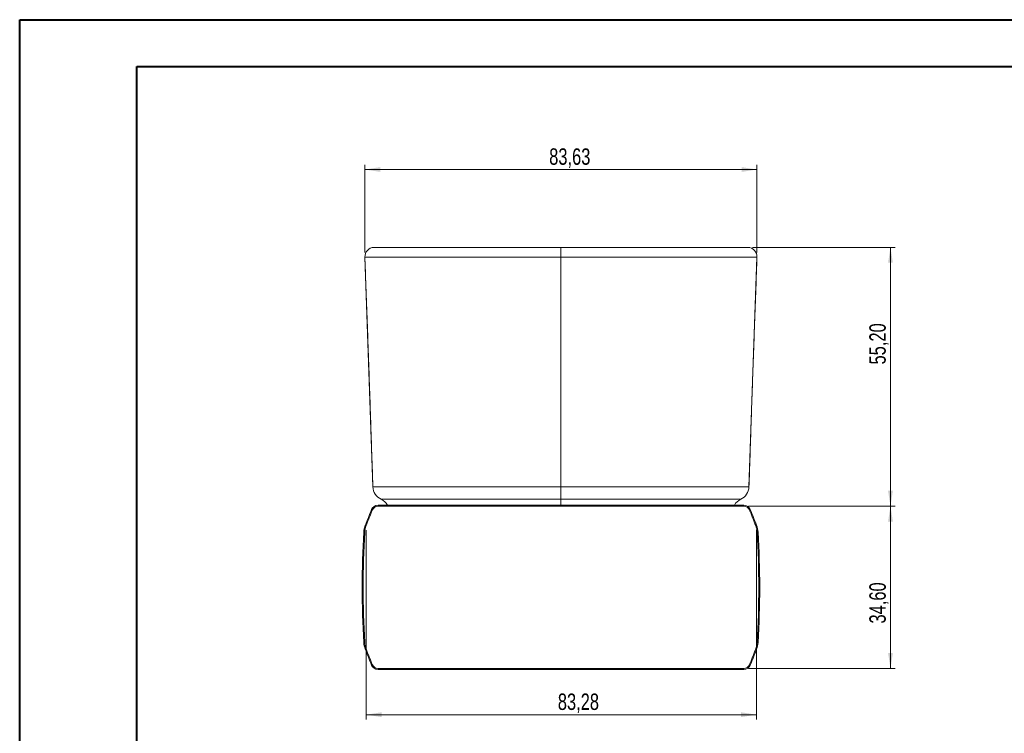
# Model space of a CAD drawing. Header units: millimetres. Extents: x 0 to 420, y 0 to 297.
# Tile 2 of 3: x 0 to 210, y 145 to 297. Entities that reach past the tile are written whole.
import ezdxf

# ---------------------------------------------------------------- set-up
doc = ezdxf.new("R2010")
doc.units = ezdxf.units.MM
doc.styles.add('SLDTEXTSTYLE0', font='TXT', dxfattribs={"width": 0.75})
doc.dimstyles.new('SLDDIMSTYLE0', dxfattribs={"dimtxt": 3.5, "dimasz": 3.302, "dimexe": 0, "dimexo": 0.0625, "dimgap": 0.875, "dimtad": 1, "dimrnd": 1e-09, "dimzin": 12, "dimdsep": 46, "dimtxsty": 'SLDTEXTSTYLE0', "dimsah": 1, "dimcen": 0.09, "dimadec": 0, "dimazin": 3, "dimtfac": 1, "dimtofl": 0, "dimtmove": 0, "dimatfit": 3, "dimfxl": 0, "dimfrac": 2, "dimtolj": 1, "dimtzin": 12, "dimarcsym": 0})

# ---------------------------------------------------------------- blocks, each defined once
blk = doc.blocks.new('_D')
at = {"color": 7, "linetype": 'Continuous', "lineweight": 0}
for p, q in [((155.52, 193.46), (186.8, 193.46)), ((185.8, 193.46), (185.8, 158.86)), ((155.52, 158.86), (186.8, 158.86))]:
    blk.add_line(p, q, dxfattribs=at)
for points in [[(185.8, 193.46), (185.29, 190.16), (186.31, 190.16)], [(185.8, 158.86), (186.31, 162.16), (185.29, 162.16)]]:
    blk.add_solid(points, dxfattribs=at)
at = {"color": 7, "linetype": 'Continuous', "lineweight": 0, "insert": (181.29, 168.43), "char_height": 3.5, "attachment_point": 1, "rotation": 90, "style": 'SLDTEXTSTYLE0'}
blk.add_mtext('34,60', dxfattribs=at)
blk = doc.blocks.new('_D_1')
at = {"color": 7, "linetype": 'Continuous', "lineweight": 0}
for p, q in [((156.4, 248.66), (186.8, 248.66)), ((185.8, 248.66), (185.8, 193.46)), ((155.52, 193.46), (186.8, 193.46))]:
    blk.add_line(p, q, dxfattribs=at)
for points in [[(185.8, 248.66), (185.29, 245.36), (186.31, 245.36)], [(185.8, 193.46), (186.31, 196.76), (185.29, 196.76)]]:
    blk.add_solid(points, dxfattribs=at)
at = {"color": 7, "linetype": 'Continuous', "lineweight": 0, "insert": (181.29, 223.68), "char_height": 3.5, "attachment_point": 1, "rotation": 90, "style": 'SLDTEXTSTYLE0'}
blk.add_mtext('55,20', dxfattribs=at)
blk = doc.blocks.new('_D_2')
at = {"color": 7, "linetype": 'Continuous', "lineweight": 0}
for p, q in [((73.7, 247.59), (73.7, 266.26)), ((157.33, 265.26), (73.7, 265.26)), ((157.33, 247.59), (157.33, 266.26))]:
    blk.add_line(p, q, dxfattribs=at)
for points in [[(73.7, 265.26), (77, 264.75), (77, 265.77)], [(157.33, 265.26), (154.03, 265.77), (154.03, 264.75)]]:
    blk.add_solid(points, dxfattribs=at)
at = {"color": 7, "linetype": 'Continuous', "lineweight": 0, "insert": (113.01, 269.77), "char_height": 3.5, "attachment_point": 1, "style": 'SLDTEXTSTYLE0'}
blk.add_mtext('83,63', dxfattribs=at)
blk = doc.blocks.new('_D_3')
at = {"color": 7, "linetype": 'Continuous', "lineweight": 0}
for p, q in [((73.97, 188.31), (73.97, 147.99)), ((157.25, 188.38), (157.25, 147.99)), ((73.97, 148.99), (157.25, 148.99))]:
    blk.add_line(p, q, dxfattribs=at)
for points in [[(73.97, 148.99), (77.27, 148.48), (77.27, 149.5)], [(157.25, 148.99), (153.95, 149.5), (153.95, 148.48)]]:
    blk.add_solid(points, dxfattribs=at)
at = {"color": 7, "linetype": 'Continuous', "lineweight": 0, "insert": (114.85, 153.5), "char_height": 3.5, "attachment_point": 1, "style": 'SLDTEXTSTYLE0'}
blk.add_mtext('83,28', dxfattribs=at)

msp = doc.modelspace()

# ---------------------------------------------------------------- linework, layer by layer
at = {"color": 7, "linetype": 'Continuous', "lineweight": 40}
for p, q in [((0.079, 0.215), (0.079, 297.215)), ((0.079, 297.215), (420.079, 297.215)), ((25.079, 10.215), (25.079, 287.215)), ((25.079, 287.215), (410.079, 287.215))]:
    msp.add_line(p, q, dxfattribs=at)
at = {"color": 7, "linetype": 'Continuous', "lineweight": 15}
for p, q in [((75.759, 248.655), (75.632, 248.658)), ((115.516, 248.658), (115.516, 246.59)), ((73.703, 246.59), (75.415, 197.555)), ((115.516, 246.59), (115.516, 197.555)), ((157.33, 246.59), (155.617, 197.555)), ((115.516, 194.933), (115.516, 197.555)), ((76.508, 193.66), (76.508, 193.46)), ((76.508, 193.66), (154.524, 193.66)), ((154.524, 193.46), (76.508, 193.46)), ((154.524, 193.66), (154.524, 193.46)), ((76.508, 158.86), (154.524, 158.86)), ((76.508, 158.86), (76.508, 158.66)), ((154.524, 158.66), (76.508, 158.66)), ((154.524, 158.86), (154.524, 158.66))]:
    msp.add_line(p, q, dxfattribs=at)
at = {"color": 8, "linetype": 'Continuous', "lineweight": 15}
msp.add_line((115.516, 194.933), (115.516, 193.688), dxfattribs=at)
at = {"color": 7, "linetype": 'Continuous', "lineweight": 15, "flags": 128}
for points in [[(75.125, 192.74), (75.128, 192.739), (75.139, 192.734), (75.156, 192.727), (75.179, 192.718), (75.207, 192.706), (75.239, 192.693), (75.273, 192.678), (75.309, 192.663)], [(155.908, 192.74), (155.904, 192.739), (155.893, 192.734), (155.876, 192.727), (155.853, 192.718), (155.826, 192.706), (155.794, 192.693), (155.759, 192.678), (155.723, 192.663)], [(73.784, 189.378), (73.788, 189.377), (73.799, 189.373), (73.816, 189.366), (73.839, 189.357), (73.868, 189.347), (73.9, 189.334), (73.935, 189.321), (73.971, 189.307)], [(157.248, 189.378), (157.244, 189.377), (157.234, 189.373), (157.216, 189.366), (157.193, 189.357), (157.165, 189.347), (157.132, 189.334), (157.097, 189.321), (157.061, 189.307)], [(73.47, 187.904), (73.474, 187.904), (73.485, 187.903), (73.504, 187.902), (73.529, 187.901), (73.559, 187.899), (73.594, 187.897), (73.631, 187.895), (73.67, 187.893)], [(157.362, 187.893), (157.401, 187.895), (157.439, 187.897), (157.473, 187.899), (157.504, 187.901), (157.528, 187.902), (157.547, 187.903), (157.558, 187.904), (157.562, 187.904)], [(73.47, 164.415), (73.474, 164.415), (73.485, 164.416), (73.504, 164.417), (73.529, 164.419), (73.559, 164.42), (73.594, 164.422), (73.631, 164.425), (73.67, 164.427)], [(157.362, 164.427), (157.401, 164.425), (157.439, 164.422), (157.473, 164.42), (157.504, 164.419), (157.528, 164.417), (157.547, 164.416), (157.558, 164.415), (157.562, 164.415)], [(73.971, 163.012), (73.935, 162.998), (73.9, 162.985), (73.868, 162.973), (73.839, 162.962), (73.816, 162.953), (73.799, 162.947), (73.788, 162.943), (73.784, 162.942)], [(157.061, 163.012), (157.097, 162.998), (157.132, 162.985), (157.165, 162.973), (157.193, 162.962), (157.216, 162.953), (157.234, 162.947), (157.244, 162.943), (157.248, 162.942)], [(75.309, 159.657), (75.273, 159.641), (75.239, 159.627), (75.207, 159.614), (75.179, 159.602), (75.156, 159.592), (75.139, 159.585), (75.128, 159.581), (75.125, 159.579)], [(155.723, 159.657), (155.759, 159.641), (155.794, 159.627), (155.826, 159.614), (155.853, 159.602), (155.876, 159.592), (155.893, 159.585), (155.904, 159.581), (155.908, 159.579)]]:
    msp.add_lwpolyline(points, dxfattribs=at)
at = {"color": 7, "linetype": 'Continuous', "lineweight": 15}
for centre, radius, start, end in [((75.701, 246.66), 2, 92, 182), ((155.331, 246.66), 2, 358, 88), ((78.413, 197.66), 3, 182, 245.37568), ((152.619, 197.66), 3, 294.62432, 358), ((76.508, 192.16), 1.5, 90, 157.22819), ((76.508, 192.16), 1.3, 90, 157.22819), ((75.913, 192.205), 3, 29.61724, 65.37568), ((155.119, 192.205), 3, 114.62432, 150.38276), ((154.524, 192.16), 1.5, 22.77181, 90), ((154.524, 192.16), 1.3, 22.77181, 90), ((167.33, 154.034), 100, 157.22819, 159.30225), ((167.33, 154.034), 99.8, 157.22819, 159.30225), ((63.702, 154.034), 99.8, 20.69775, 22.77181), ((63.702, 154.034), 100, 20.69775, 22.77181), ((78.462, 187.611), 5, 159.30225, 176.63347), ((78.462, 187.611), 4.8, 159.30225, 176.63347), ((152.571, 187.611), 4.8, 3.36653, 20.69775), ((152.571, 187.611), 5, 3.36653, 20.69775), ((273.125, 176.16), 200, 176.63347, 183.36653), ((273.125, 176.16), 199.8, 176.63347, 183.36653), ((-42.093, 176.16), 199.8, 356.63347, 3.36653), ((-42.093, 176.16), 200, 356.63347, 3.36653), ((78.462, 164.709), 5, 183.36653, 200.69775), ((78.462, 164.709), 4.8, 183.36653, 200.69775), ((152.571, 164.709), 4.8, 339.30225, 356.63347), ((152.571, 164.709), 5, 339.30225, 356.63347), ((167.33, 198.285), 100, 200.69775, 202.77181), ((167.33, 198.285), 99.8, 200.69775, 202.77181), ((63.702, 198.285), 99.8, 337.22819, 339.30225), ((63.702, 198.285), 100, 337.22819, 339.30225), ((76.508, 160.16), 1.3, 202.77181, 270), ((154.524, 160.16), 1.3, 270, 337.22819), ((76.508, 160.16), 1.5, 202.77181, 270), ((154.524, 160.16), 1.5, 270, 337.22819)]:
    msp.add_arc(centre, radius, start, end, dxfattribs=at)
for points, knots in [([(115.516, 248.658), (113.375, 248.658), (110.161, 248.658), (105.879, 248.658), (102.655, 248.658), (99.425, 248.658), (96.186, 248.658), (92.963, 248.658), (90.364, 248.658), (88.394, 248.658), (87.006, 248.658), (85.663, 248.658), (84.274, 248.658), (83.018, 248.658), (81.903, 248.658), (80.996, 248.658), (80.182, 248.658), (79.324, 248.658), (78.49, 248.658), (77.736, 248.658), (77.146, 248.658), (76.633, 248.658), (76.236, 248.658), (75.94, 248.658), (75.841, 248.658), (75.631, 248.658), (75.632, 248.658), (75.633, 248.658)], [0, 0, 0, 0, 0.0944681, 0.1417674, 0.1891005, 0.237036, 0.2850808, 0.3337069, 0.3827238, 0.4055109, 0.4283983, 0.4516624, 0.4750885, 0.5046091, 0.5266268, 0.5490336, 0.5714441, 0.5942162, 0.6302727, 0.666631, 0.7036341, 0.7407663, 0.7911907, 0.8417274, 0.8785723, 0.9432433, 1, 1, 1, 1]), ([(155.401, 248.658), (155.401, 248.658), (155.356, 248.658), (155.155, 248.658), (155.066, 248.658), (154.824, 248.658), (154.671, 248.658), (154.272, 248.658), (154.027, 248.658), (153.399, 248.658), (153.017, 248.658), (152.28, 248.658), (152.006, 248.658), (151.403, 248.658), (151.072, 248.658), (150.346, 248.658), (149.95, 248.658), (149.082, 248.658), (148.611, 248.658), (147.604, 248.658), (147.069, 248.658), (145.953, 248.658), (145.371, 248.658), (144.161, 248.658), (143.534, 248.658), (142.241, 248.658), (141.581, 248.658), (139.584, 248.658), (138.22, 248.658), (135.452, 248.658), (134.045, 248.658), (131.213, 248.658), (129.792, 248.658), (126.947, 248.658), (125.521, 248.658), (121.24, 248.658), (118.378, 248.658), (115.516, 248.658)], [0, 0, 0, 0, 0.125, 0.125, 0.1875, 0.1875, 0.25, 0.25, 0.3125, 0.3125, 0.375, 0.375, 0.40625, 0.40625, 0.4375, 0.4375, 0.46875, 0.46875, 0.5, 0.5, 0.53125, 0.53125, 0.5625, 0.5625, 0.59375, 0.59375, 0.625, 0.625, 0.6875, 0.6875, 0.75, 0.75, 0.8125, 0.8125, 0.875, 0.875, 1, 1, 1, 1]), ([(73.703, 246.59), (73.758, 245.036), (73.87, 241.836), (74.047, 236.981), (74.229, 232.022), (74.409, 227.049), (74.584, 222.073), (74.753, 217.103), (74.919, 212.138), (75.085, 207.177), (75.25, 202.309), (75.362, 199.095), (75.416, 197.531)], [0, 0, 0, 0, 0.0963851, 0.1983885, 0.2996181, 0.4000499, 0.5001058, 0.6003171, 0.7009687, 0.8021314, 0.9037191, 1, 1, 1, 1]), ([(115.516, 246.59), (112.547, 246.59), (109.58, 246.59), (105.14, 246.59), (103.661, 246.59), (100.709, 246.59), (99.235, 246.59), (96.294, 246.59), (94.834, 246.59), (91.958, 246.59), (90.541, 246.59), (87.767, 246.59), (86.437, 246.59), (84.563, 246.59), (83.958, 246.59), (83.083, 246.59), (82.796, 246.59), (82.239, 246.59), (81.969, 246.59), (80.663, 246.59), (79.753, 246.59), (78.572, 246.59), (78.206, 246.59), (77.543, 246.59), (77.244, 246.59), (76.429, 246.59), (75.993, 246.59), (75.273, 246.59), (74.989, 246.59), (74.531, 246.59), (74.356, 246.59), (74.08, 246.59), (73.979, 246.59), (73.752, 246.59), (73.703, 246.59), (73.703, 246.59)], [0, 0, 0, 0, 0.125, 0.125, 0.1875, 0.1875, 0.25, 0.25, 0.3125, 0.3125, 0.375, 0.375, 0.4375, 0.4375, 0.46875, 0.46875, 0.484375, 0.484375, 0.5, 0.5, 0.5625, 0.5625, 0.59375, 0.59375, 0.625, 0.625, 0.6875, 0.6875, 0.75, 0.75, 0.8125, 0.8125, 0.875, 0.875, 1, 1, 1, 1]), ([(157.33, 246.59), (157.33, 246.59), (157.28, 246.59), (157.054, 246.59), (156.952, 246.59), (156.676, 246.59), (156.5, 246.59), (156.04, 246.59), (155.755, 246.59), (155.033, 246.59), (154.594, 246.59), (153.491, 246.59), (152.834, 246.59), (151.652, 246.59), (151.225, 246.59), (150.53, 246.59), (150.288, 246.59), (149.791, 246.59), (149.535, 246.59), (148.223, 246.59), (147.066, 246.59), (145.184, 246.59), (144.529, 246.59), (143.197, 246.59), (142.52, 246.59), (140.461, 246.59), (139.051, 246.59), (136.181, 246.59), (134.717, 246.59), (131.788, 246.59), (130.318, 246.59), (127.37, 246.59), (125.893, 246.59), (121.452, 246.59), (118.483, 246.59), (115.516, 246.59)], [0, 0, 0, 0, 0.125, 0.125, 0.1875, 0.1875, 0.25, 0.25, 0.3125, 0.3125, 0.375, 0.375, 0.4375, 0.4375, 0.46875, 0.46875, 0.484375, 0.484375, 0.5, 0.5, 0.5625, 0.5625, 0.59375, 0.59375, 0.625, 0.625, 0.6875, 0.6875, 0.75, 0.75, 0.8125, 0.8125, 0.875, 0.875, 1, 1, 1, 1]), ([(155.617, 197.555), (155.671, 199.109), (155.782, 202.31), (155.945, 207.165), (156.11, 212.125), (156.277, 217.097), (156.45, 222.072), (156.628, 227.041), (156.808, 232.006), (156.988, 236.967), (157.163, 241.835), (157.275, 245.047), (157.33, 246.61)], [0, 0, 0, 0, 0.09629292, 0.19823406, 0.29945878, 0.3999416, 0.50007346, 0.6003516, 0.70104554, 0.80222507, 0.90381075, 1, 1, 1, 1]), ([(75.415, 197.555), (75.415, 197.555), (75.461, 197.555), (75.668, 197.555), (75.761, 197.555), (76.013, 197.555), (76.173, 197.555), (76.486, 197.555), (76.603, 197.555), (76.867, 197.555), (77.015, 197.555), (77.512, 197.555), (77.913, 197.555), (78.668, 197.555), (78.945, 197.555), (79.563, 197.555), (79.906, 197.555), (81.023, 197.555), (81.888, 197.555), (83.386, 197.555), (83.919, 197.555), (85.052, 197.555), (85.639, 197.555), (87.457, 197.555), (88.742, 197.555), (90.752, 197.555), (91.433, 197.555), (92.802, 197.555), (93.492, 197.555), (95.577, 197.555), (96.985, 197.555), (99.821, 197.555), (101.243, 197.555), (104.09, 197.555), (105.515, 197.555), (109.795, 197.555), (112.654, 197.555), (115.516, 197.555)], [0, 0, 0, 0, 0.125, 0.125, 0.1875, 0.1875, 0.25, 0.25, 0.28125, 0.28125, 0.3125, 0.3125, 0.375, 0.375, 0.40625, 0.40625, 0.4375, 0.4375, 0.5, 0.5, 0.53125, 0.53125, 0.5625, 0.5625, 0.625, 0.625, 0.65625, 0.65625, 0.6875, 0.6875, 0.75, 0.75, 0.8125, 0.8125, 0.875, 0.875, 1, 1, 1, 1]), ([(115.516, 197.555), (118.364, 197.555), (121.208, 197.555), (125.464, 197.555), (126.881, 197.555), (129.709, 197.555), (131.121, 197.555), (133.233, 197.555), (133.936, 197.555), (135.339, 197.555), (136.042, 197.555), (138.127, 197.555), (139.492, 197.555), (141.486, 197.555), (142.142, 197.555), (143.43, 197.555), (144.067, 197.555), (145.9, 197.555), (147.021, 197.555), (148.533, 197.555), (149.01, 197.555), (149.904, 197.555), (150.313, 197.555), (151.437, 197.555), (152.052, 197.555), (152.824, 197.555), (153.056, 197.555), (153.472, 197.555), (153.658, 197.555), (154.16, 197.555), (154.423, 197.555), (154.848, 197.555), (155.011, 197.555), (155.267, 197.555), (155.361, 197.555), (155.571, 197.555), (155.617, 197.555), (155.617, 197.555)], [0, 0, 0, 0, 0.125, 0.125, 0.1875, 0.1875, 0.25, 0.25, 0.28125, 0.28125, 0.3125, 0.3125, 0.375, 0.375, 0.40625, 0.40625, 0.4375, 0.4375, 0.5, 0.5, 0.53125, 0.53125, 0.5625, 0.5625, 0.625, 0.625, 0.65625, 0.65625, 0.6875, 0.6875, 0.75, 0.75, 0.8125, 0.8125, 0.875, 0.875, 1, 1, 1, 1]), ([(77.163, 194.933), (77.163, 194.933), (77.206, 194.933), (77.397, 194.933), (77.482, 194.933), (77.714, 194.933), (77.86, 194.932), (78.243, 194.933), (78.48, 194.932), (79.083, 194.933), (79.449, 194.932), (80.144, 194.933), (80.4, 194.933), (80.974, 194.933), (81.293, 194.933), (82.34, 194.932), (83.163, 194.933), (84.624, 194.933), (85.141, 194.933), (86.226, 194.933), (86.796, 194.933), (88.575, 194.933), (89.821, 194.933), (91.746, 194.933), (92.397, 194.933), (93.714, 194.933), (94.382, 194.933), (96.391, 194.932), (97.74, 194.933), (100.451, 194.932), (101.812, 194.933), (104.545, 194.933), (105.916, 194.933), (110.028, 194.933), (112.771, 194.933), (115.516, 194.933)], [0, 0, 0, 0, 0.125, 0.125, 0.1875, 0.1875, 0.25, 0.25, 0.3125, 0.3125, 0.375, 0.375, 0.40625, 0.40625, 0.4375, 0.4375, 0.5, 0.5, 0.53125, 0.53125, 0.5625, 0.5625, 0.625, 0.625, 0.65625, 0.65625, 0.6875, 0.6875, 0.75, 0.75, 0.8125, 0.8125, 0.875, 0.875, 1, 1, 1, 1]), ([(115.516, 194.933), (118.25, 194.933), (120.981, 194.933), (125.069, 194.933), (126.43, 194.933), (129.148, 194.933), (130.505, 194.932), (133.214, 194.933), (134.569, 194.932), (137.233, 194.933), (138.546, 194.932), (140.468, 194.933), (141.102, 194.933), (142.349, 194.933), (142.965, 194.933), (144.734, 194.932), (145.825, 194.933), (147.298, 194.933), (147.754, 194.933), (148.595, 194.933), (148.982, 194.933), (150.047, 194.933), (150.614, 194.933), (151.318, 194.933), (151.528, 194.933), (151.909, 194.933), (152.08, 194.933), (152.539, 194.932), (152.777, 194.933), (153.163, 194.932), (153.312, 194.933), (153.546, 194.933), (153.633, 194.933), (153.826, 194.933), (153.869, 194.933), (153.869, 194.933)], [0, 0, 0, 0, 0.125, 0.125, 0.1875, 0.1875, 0.25, 0.25, 0.3125, 0.3125, 0.375, 0.375, 0.40625, 0.40625, 0.4375, 0.4375, 0.5, 0.5, 0.53125, 0.53125, 0.5625, 0.5625, 0.625, 0.625, 0.65625, 0.65625, 0.6875, 0.6875, 0.75, 0.75, 0.8125, 0.8125, 0.875, 0.875, 1, 1, 1, 1])]:
    msp.add_open_spline(points, degree=3, knots=knots, dxfattribs=at)

# ---------------------------------------------------------------- dimensions: what is measured, and where the dimension line sits
at = {"color": 7, "linetype": 'Continuous', "lineweight": 0}
for base, p1, p2, picture, middle in [((73.703, 265.258), (157.33, 246.59), (73.703, 246.59), '_D_2', (118.832, 265.258)), ((157.248, 148.988), (73.971, 189.307), (157.248, 189.378), '_D_3', (120.665, 148.988))]:
    dim = msp.add_linear_dim(base=base, p1=p1, p2=p2, dimstyle='SLDDIMSTYLE0', dxfattribs=at)
    dim.commit()
    dim.dimension.update_dxf_attribs({"geometry": picture, "text_midpoint": middle, "dimtype": 160})
for base, p1, p2, picture, middle in [((185.802, 193.46), (155.401, 248.658), (154.524, 193.46), '_D_1', (185.802, 229.503)), ((185.802, 158.86), (154.524, 193.46), (154.524, 158.86), '_D', (185.802, 174.249))]:
    dim = msp.add_linear_dim(base=base, p1=p1, p2=p2, angle=90, dimstyle='SLDDIMSTYLE0', dxfattribs=at)
    dim.commit()
    dim.dimension.update_dxf_attribs({"geometry": picture, "text_midpoint": middle, "dimtype": 160})

doc.saveas('drawing.dxf')
